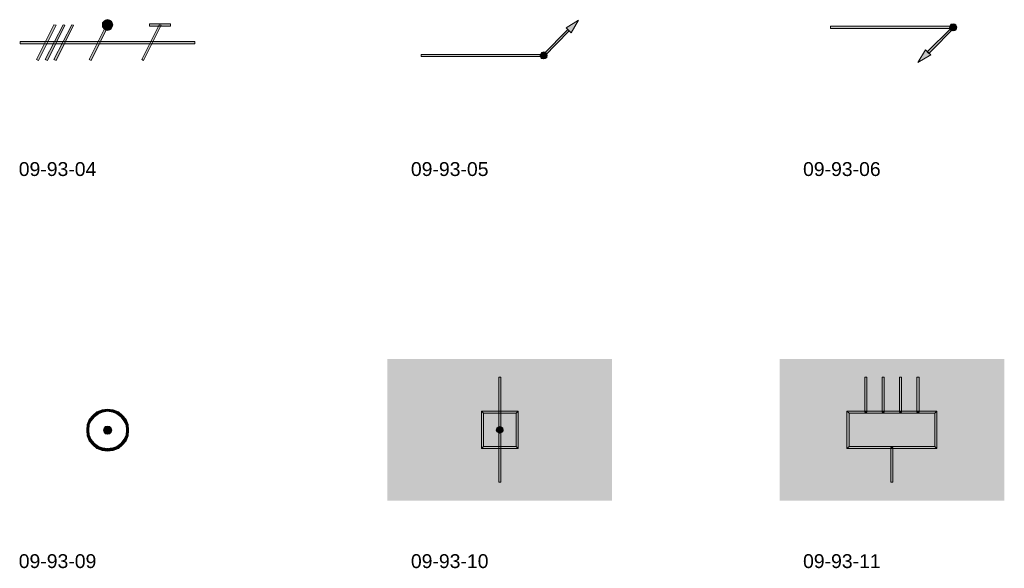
# Model space of a CAD drawing. Header units: millimetres. Extents: x 11 to 308, y -2333 to 36.
# Tile 75 of 85: x 15 to 178, y -838 to -747. Entities that reach past the tile are written whole.
import ezdxf

# ---------------------------------------------------------------- set-up
doc = ezdxf.new("R2010")
doc.units = ezdxf.units.MM
doc.layers.add('DGE_DATOS', color=7, linetype='Continuous', lineweight=0)
doc.layers.add('DGE_SIMBOLOS', color=7, linetype='Continuous', lineweight=0)
doc.styles.add('DGE_ARIAL', font='arial.ttf')

# ---------------------------------------------------------------- blocks, each defined once
blk = doc.blocks.new('DGE_09_93_04')
at = {"layer": 'DGE_SIMBOLOS', "true_color": 0x000000}
for points in [[(-12.04, -3.69), (-11.7, -3.86), (-9.16, 2.07), (-12.04, -3.69)], [(-11.7, -3.86), (-9.16, 2.07), (-8.82, 1.99), (-11.7, -3.86)], [(-10.6, -3.69), (-10.26, -3.86), (-7.63, 2.07), (-10.6, -3.69)], [(-10.26, -3.86), (-7.63, 2.07), (-7.38, 1.99), (-10.26, -3.86)], [(-9.16, -3.69), (-8.82, -3.86), (-6.19, 2.07), (-9.16, -3.69)], [(-8.82, -3.86), (-6.19, 2.07), (-5.94, 1.99), (-8.82, -3.86)], [(-3.32, -3.69), (-2.98, -3.86), (-0.44, 2.07), (-3.32, -3.69)], [(-2.98, -3.86), (-0.44, 2.07), (-0.1, 1.99), (-2.98, -3.86)], [(-1.03, 2.32), (-1.11, 2.07), (-0.27, 2.07), (-1.03, 2.32)], [(-1.11, 2.07), (-1.03, 1.73), (-0.27, 2.07), (-1.11, 2.07)], [(-0.86, 2.66), (-1.03, 2.32), (-0.27, 2.07), (-0.86, 2.66)], [(-1.03, 1.73), (-0.86, 1.39), (-0.27, 2.07), (-1.03, 1.73)], [(-0.61, 2.83), (-0.86, 2.66), (-0.27, 2.07), (-0.61, 2.83)], [(-0.86, 1.39), (-0.61, 1.22), (-0.27, 2.07), (-0.86, 1.39)], [(-0.27, 2.92), (-0.61, 2.83), (-0.27, 2.07), (-0.27, 2.92)], [(-0.61, 1.22), (-0.27, 1.14), (-0.27, 2.07), (-0.61, 1.22)], [(0.07, 2.83), (-0.27, 2.92), (-0.27, 2.07), (0.07, 2.83)], [(0.32, 2.66), (0.07, 2.83), (-0.27, 2.07), (0.32, 2.66)], [(0.58, 2.32), (0.32, 2.66), (-0.27, 2.07), (0.58, 2.32)], [(0.58, 2.07), (0.58, 2.32), (-0.27, 2.07), (0.58, 2.07)], [(-0.27, 1.14), (0.07, 1.22), (-0.27, 2.07), (-0.27, 1.14)], [(0.07, 1.22), (0.32, 1.39), (-0.27, 2.07), (0.07, 1.22)], [(0.32, 1.39), (0.58, 1.73), (-0.27, 2.07), (0.32, 1.39)], [(0.58, 1.73), (0.58, 2.07), (-0.27, 2.07), (0.58, 1.73)], [(5.4, -3.69), (5.66, -3.86), (8.28, 2.07), (5.4, -3.69)], [(5.66, -3.86), (8.28, 2.07), (8.62, 1.99), (5.66, -3.86)], [(6.67, 2.24), (6.67, 1.82), (10.15, 2.24), (6.67, 2.24)], [(6.67, 1.82), (10.15, 2.24), (10.15, 1.82), (6.67, 1.82)], [(-14.75, -0.72), (-14.75, -1.06), (14.21, -0.72), (-14.75, -0.72)], [(-14.75, -1.06), (14.21, -0.72), (14.21, -1.06), (-14.75, -1.06)]]:
    blk.add_hatch(color=18, dxfattribs=at).paths.add_polyline_path(points, flags=0)
at = {"layer": 'DGE_SIMBOLOS', "color": 18, "lineweight": 9, "true_color": 0x000000}
for points in [[(-12.04, -3.69), (-9.16, 2.07), (-8.82, 1.99), (-11.7, -3.86), (-12.04, -3.69)], [(-10.6, -3.69), (-7.63, 2.07), (-7.38, 1.99), (-10.26, -3.86), (-10.6, -3.69)], [(-9.16, -3.69), (-6.19, 2.07), (-5.94, 1.99), (-8.82, -3.86), (-9.16, -3.69)], [(-3.32, -3.69), (-0.44, 2.07), (-0.1, 1.99), (-2.98, -3.86), (-3.32, -3.69)], [(-0.86, 2.66), (-1.11, 2.41), (-0.27, 2.07), (-0.86, 2.66)], [(-1.11, 2.41), (-1.11, 2.07), (-0.27, 2.07), (-1.11, 2.41)], [(-1.11, 2.07), (-1.11, 1.73), (-0.27, 2.07), (-1.11, 2.07)], [(-1.11, 1.73), (-0.86, 1.39), (-0.27, 2.07), (-1.11, 1.73)], [(-0.61, 2.83), (-0.86, 2.66), (-0.27, 2.07), (-0.61, 2.83)], [(-0.86, 1.39), (-0.61, 1.22), (-0.27, 2.07), (-0.86, 1.39)], [(-0.27, 2.92), (-0.61, 2.83), (-0.27, 2.07), (-0.27, 2.92)], [(-0.61, 1.22), (-0.27, 1.14), (-0.27, 2.07), (-0.61, 1.22)], [(0.07, 2.83), (-0.27, 2.92), (-0.27, 2.07), (0.07, 2.83)], [(0.32, 2.66), (0.07, 2.83), (-0.27, 2.07), (0.32, 2.66)], [(0.49, 2.41), (0.32, 2.66), (-0.27, 2.07), (0.49, 2.41)], [(0.58, 2.07), (0.49, 2.41), (-0.27, 2.07), (0.58, 2.07)], [(-0.27, 1.14), (0.07, 1.22), (-0.27, 2.07), (-0.27, 1.14)], [(0.07, 1.22), (0.32, 1.39), (-0.27, 2.07), (0.07, 1.22)], [(0.32, 1.39), (0.49, 1.73), (-0.27, 2.07), (0.32, 1.39)], [(0.49, 1.73), (0.58, 2.07), (-0.27, 2.07), (0.49, 1.73)], [(5.4, -3.69), (8.28, 2.07), (8.62, 1.99), (5.66, -3.86), (5.4, -3.69)], [(6.67, 2.24), (10.15, 2.24), (10.15, 1.82), (6.67, 1.82), (6.67, 2.24)], [(-14.75, -0.72), (14.21, -0.72), (14.21, -1.06), (-14.75, -1.06), (-14.75, -0.72)]]:
    blk.add_lwpolyline(points, close=True, dxfattribs=at)
blk = doc.blocks.new('DGE_09_93_05')
at = {"layer": 'DGE_SIMBOLOS', "true_color": 0x000000}
for points in [[(10.74, 1.56), (12.77, 2.83), (11.59, 0.72), (10.74, 1.56)], [(6.93, -2.84), (7.1, -3.18), (10.99, 1.22), (6.93, -2.84)], [(7.1, -3.18), (10.99, 1.22), (11.25, 1.05), (7.1, -3.18)], [(-13.31, -2.84), (-13.31, -3.18), (6.93, -2.84), (-13.31, -2.84)], [(-13.31, -3.18), (6.93, -2.84), (7.1, -3.18), (-13.31, -3.18)], [(7.01, -3.01), (6.51, -2.76), (6.42, -3.01), (7.01, -3.01)], [(7.01, -3.01), (6.42, -3.01), (7.01, -3.6), (7.01, -3.01)], [(6.51, -3.35), (7.01, -3.6), (6.42, -3.01), (6.51, -3.35)], [(6.51, -2.76), (7.01, -3.01), (6.67, -2.5), (6.51, -2.76)], [(7.01, -2.42), (6.67, -2.5), (7.01, -3.01), (7.01, -2.42)], [(7.01, -2.42), (7.18, -2.5), (7.01, -3.01), (7.01, -2.42)], [(7.18, -2.5), (7.01, -3.01), (7.44, -2.67), (7.18, -2.5)], [(7.44, -2.67), (7.52, -2.84), (7.01, -3.01), (7.44, -2.67)], [(7.52, -2.84), (7.01, -3.01), (7.61, -3.01), (7.52, -2.84)], [(7.61, -3.01), (7.01, -3.01), (7.52, -3.35), (7.61, -3.01)], [(7.01, -3.6), (7.52, -3.35), (7.01, -3.01), (7.01, -3.6)], [(7.01, -3.6), (6.51, -3.35), (6.67, -3.52), (7.01, -3.6)], [(7.52, -3.35), (7.01, -3.6), (7.27, -3.52), (7.52, -3.35)]]:
    blk.add_hatch(color=18, dxfattribs=at).paths.add_polyline_path(points, flags=0)
at = {"layer": 'DGE_SIMBOLOS', "color": 18, "lineweight": 9, "true_color": 0x000000}
for points in [[(10.74, 1.56), (12.77, 2.83), (11.59, 0.72), (10.74, 1.56)], [(6.93, -2.84), (10.99, 1.31), (11.25, 1.05), (7.1, -3.18), (6.93, -2.84)], [(-13.31, -2.84), (6.93, -2.84), (7.1, -3.18), (-13.31, -3.18), (-13.31, -2.84)], [(7.61, -3.01), (7.52, -2.76), (7.27, -2.5), (7.01, -2.42), (6.67, -2.5), (6.51, -2.76), (6.42, -3.01), (6.51, -3.35), (6.67, -3.52), (7.01, -3.6), (7.27, -3.52), (7.52, -3.35), (7.61, -3.01)], [(7.01, -3.01), (6.51, -2.76), (6.42, -3.01), (7.01, -3.01)], [(7.01, -3.01), (6.42, -3.01), (7.01, -3.6), (7.01, -3.01)], [(6.51, -3.35), (7.01, -3.6), (6.42, -3.01), (6.51, -3.35)], [(6.51, -2.76), (7.01, -3.01), (6.67, -2.5), (6.51, -2.76)], [(7.01, -2.42), (6.67, -2.5), (7.01, -3.01), (7.01, -2.42)], [(7.01, -2.42), (7.01, -3.01), (7.35, -2.59), (7.18, -2.5), (7.01, -2.42)], [(7.35, -2.59), (7.01, -3.01), (7.61, -3.01), (7.52, -2.84), (7.35, -2.59)], [(7.61, -3.01), (7.01, -3.01), (7.52, -3.35), (7.61, -3.01)], [(7.01, -3.6), (7.52, -3.35), (7.01, -3.01), (7.01, -3.6)], [(7.01, -3.6), (6.51, -3.35), (6.67, -3.52), (7.01, -3.6)], [(7.52, -3.35), (7.01, -3.6), (7.27, -3.52), (7.52, -3.35)]]:
    blk.add_lwpolyline(points, close=True, dxfattribs=at)
blk = doc.blocks.new('DGE_09_93_06')
at = {"layer": 'DGE_SIMBOLOS', "true_color": 0x000000}
for points in [[(-10.43, 1.82), (-10.43, 1.48), (10.32, 1.82), (-10.43, 1.82)], [(-10.43, 1.48), (10.32, 1.82), (9.47, 1.48), (-10.43, 1.48)], [(10.32, 1.82), (9.47, 1.48), (5.83, -2.67), (10.32, 1.82)], [(9.89, 1.65), (9.38, 1.9), (9.3, 1.65), (9.89, 1.65)], [(9.89, 1.65), (9.3, 1.65), (9.89, 1.05), (9.89, 1.65)], [(9.38, 1.31), (9.89, 1.05), (9.3, 1.65), (9.38, 1.31)], [(9.38, 1.9), (9.89, 1.65), (9.64, 2.15), (9.38, 1.9)], [(9.89, 2.24), (9.64, 2.15), (9.89, 1.65), (9.89, 2.24)], [(9.89, 2.24), (10.15, 2.15), (9.89, 1.65), (9.89, 2.24)], [(10.15, 2.15), (9.89, 1.65), (10.32, 2.07), (10.15, 2.15)], [(10.32, 2.07), (10.4, 1.82), (9.89, 1.65), (10.32, 2.07)], [(10.4, 1.82), (9.89, 1.65), (10.48, 1.65), (10.4, 1.82)], [(10.48, 1.65), (9.89, 1.65), (10.4, 1.31), (10.48, 1.65)], [(9.89, 1.05), (10.4, 1.31), (9.89, 1.65), (9.89, 1.05)], [(9.47, 1.48), (5.83, -2.67), (5.57, -2.42), (9.47, 1.48)], [(9.89, 1.05), (9.38, 1.31), (9.64, 1.14), (9.89, 1.05)], [(10.4, 1.31), (9.89, 1.05), (10.15, 1.14), (10.4, 1.31)], [(6.17, -2.93), (4.05, -4.2), (5.32, -2.08), (6.17, -2.93)]]:
    blk.add_hatch(color=18, dxfattribs=at).paths.add_polyline_path(points, flags=0)
at = {"layer": 'DGE_SIMBOLOS', "color": 18, "lineweight": 9, "true_color": 0x000000}
for points in [[(-10.43, 1.82), (10.32, 1.82), (9.47, 1.48), (-10.43, 1.48), (-10.43, 1.82)], [(10.32, 1.82), (5.83, -2.67), (5.57, -2.42), (9.47, 1.48), (10.32, 1.82)], [(10.48, 1.65), (10.4, 1.9), (10.15, 2.15), (9.89, 2.24), (9.55, 2.15), (9.38, 1.9), (9.3, 1.65), (9.38, 1.31), (9.55, 1.14), (9.89, 1.05), (10.15, 1.14), (10.4, 1.31), (10.48, 1.65)], [(9.89, 1.65), (9.38, 1.9), (9.3, 1.65), (9.89, 1.65)], [(9.89, 1.65), (9.3, 1.65), (9.89, 1.05), (9.89, 1.65)], [(9.38, 1.31), (9.89, 1.05), (9.3, 1.65), (9.38, 1.31)], [(9.38, 1.9), (9.89, 1.65), (9.55, 2.15), (9.38, 1.9)], [(9.89, 2.24), (9.55, 2.15), (9.89, 1.65), (9.89, 2.24)], [(9.89, 2.24), (9.89, 1.65), (10.32, 2.07), (10.15, 2.15), (9.89, 2.24)], [(10.32, 2.07), (9.89, 1.65), (10.48, 1.65), (10.4, 1.82), (10.32, 2.07)], [(10.48, 1.65), (9.89, 1.65), (10.4, 1.31), (10.48, 1.65)], [(9.89, 1.05), (10.4, 1.31), (9.89, 1.65), (9.89, 1.05)], [(9.89, 1.05), (9.38, 1.31), (9.55, 1.14), (9.89, 1.05)], [(10.4, 1.31), (9.89, 1.05), (10.15, 1.14), (10.4, 1.31)], [(6.17, -2.93), (4.05, -4.2), (5.32, -2.08), (6.17, -2.93)]]:
    blk.add_lwpolyline(points, close=True, dxfattribs=at)
blk = doc.blocks.new('DGE_09_93_09')
at = {"layer": 'DGE_SIMBOLOS', "true_color": 0x000000}
for points in [[(-0.27, 3.34), (-0.27, 3), (-1.2, 3.26), (-0.27, 3.34)], [(0.66, 3.26), (0.58, 2.83), (-0.27, 3.34), (0.66, 3.26)], [(0.58, 2.83), (-0.27, 3.34), (-0.27, 3), (0.58, 2.83)], [(-3.32, 1.65), (-2.98, 1.39), (-3.65, 0.8), (-3.32, 1.65)], [(-2.72, 2.32), (-2.47, 2.07), (-3.32, 1.65), (-2.72, 2.32)], [(-2.47, 2.07), (-3.32, 1.65), (-2.98, 1.39), (-2.47, 2.07)], [(-2.05, 2.92), (-1.79, 2.58), (-2.72, 2.32), (-2.05, 2.92)], [(-1.79, 2.58), (-2.72, 2.32), (-2.47, 2.07), (-1.79, 2.58)], [(-1.2, 3.26), (-1.11, 2.83), (-2.05, 2.92), (-1.2, 3.26)], [(-1.11, 2.83), (-2.05, 2.92), (-1.79, 2.58), (-1.11, 2.83)], [(-0.27, 3), (-1.2, 3.26), (-1.11, 2.83), (-0.27, 3)], [(1.26, 2.58), (0.66, 3.26), (0.58, 2.83), (1.26, 2.58)], [(1.51, 2.92), (1.26, 2.58), (0.66, 3.26), (1.51, 2.92)], [(1.93, 2.07), (1.51, 2.92), (1.26, 2.58), (1.93, 2.07)], [(2.19, 2.32), (1.93, 2.07), (1.51, 2.92), (2.19, 2.32)], [(2.44, 1.39), (2.19, 2.32), (1.93, 2.07), (2.44, 1.39)], [(2.78, 1.65), (2.44, 1.39), (2.19, 2.32), (2.78, 1.65)], [(2.78, 0.72), (2.78, 1.65), (2.44, 1.39), (2.78, 0.72)], [(3.12, 0.8), (2.78, 0.72), (2.78, 1.65), (3.12, 0.8)], [(-3.65, 0.8), (-3.32, 0.72), (-3.74, -0.13), (-3.65, 0.8)], [(-3.32, 0.72), (-3.74, -0.13), (-3.4, -0.13), (-3.32, 0.72)], [(-2.98, 1.39), (-3.65, 0.8), (-3.32, 0.72), (-2.98, 1.39)], [(-0.27, -0.13), (-0.86, 0.21), (-0.95, -0.13), (-0.27, -0.13)], [(-0.86, 0.21), (-0.27, -0.13), (-0.61, 0.46), (-0.86, 0.21)], [(-0.27, 0.55), (-0.61, 0.46), (-0.27, -0.13), (-0.27, 0.55)], [(-0.27, 0.55), (-0.27, -0.13), (0.07, 0.46), (-0.27, 0.55)], [(0.41, -0.13), (0.07, 0.46), (-0.27, -0.13), (0.41, -0.13)], [(0.07, 0.46), (0.41, -0.13), (0.32, 0.21), (0.07, 0.46)], [(2.86, -0.13), (3.12, 0.8), (2.78, 0.72), (2.86, -0.13)], [(3.2, -0.13), (2.86, -0.13), (3.12, 0.8), (3.2, -0.13)], [(-3.74, -0.13), (-3.4, -0.13), (-3.65, -1.06), (-3.74, -0.13)], [(-3.4, -0.13), (-3.65, -1.06), (-3.32, -0.89), (-3.4, -0.13)], [(-3.65, -1.06), (-3.32, -0.89), (-3.32, -1.91), (-3.65, -1.06)], [(-3.32, -0.89), (-3.32, -1.91), (-2.98, -1.66), (-3.32, -0.89)], [(-0.27, -0.13), (-0.95, -0.13), (-0.27, -0.81), (-0.27, -0.13)], [(-0.86, -0.47), (-0.27, -0.81), (-0.95, -0.13), (-0.86, -0.47)], [(-0.27, -0.81), (-0.86, -0.47), (-0.61, -0.72), (-0.27, -0.81)], [(0.41, -0.13), (-0.27, -0.13), (0.32, -0.47), (0.41, -0.13)], [(-0.27, -0.81), (0.32, -0.47), (-0.27, -0.13), (-0.27, -0.81)], [(0.32, -0.47), (-0.27, -0.81), (0.07, -0.72), (0.32, -0.47)], [(2.44, -1.66), (3.12, -1.06), (2.78, -0.89), (2.44, -1.66)], [(2.78, -1.91), (2.44, -1.66), (3.12, -1.06), (2.78, -1.91)], [(3.12, -1.06), (2.78, -0.89), (3.2, -0.13), (3.12, -1.06)], [(2.78, -0.89), (3.2, -0.13), (2.86, -0.13), (2.78, -0.89)], [(-3.32, -1.91), (-2.98, -1.66), (-2.72, -2.59), (-3.32, -1.91)], [(-2.98, -1.66), (-2.72, -2.59), (-2.47, -2.33), (-2.98, -1.66)], [(-2.72, -2.59), (-2.47, -2.33), (-2.05, -3.18), (-2.72, -2.59)], [(-2.47, -2.33), (-2.05, -3.18), (-1.79, -2.84), (-2.47, -2.33)], [(-2.05, -3.18), (-1.79, -2.84), (-1.2, -3.52), (-2.05, -3.18)], [(-1.79, -2.84), (-1.2, -3.52), (-1.11, -3.09), (-1.79, -2.84)], [(-1.2, -3.52), (-1.11, -3.09), (-0.27, -3.6), (-1.2, -3.52)], [(-1.11, -3.09), (-0.27, -3.6), (-0.27, -3.26), (-1.11, -3.09)], [(-0.27, -3.26), (0.66, -3.52), (0.58, -3.09), (-0.27, -3.26)], [(0.58, -3.09), (1.51, -3.18), (1.26, -2.84), (0.58, -3.09)], [(0.66, -3.52), (0.58, -3.09), (1.51, -3.18), (0.66, -3.52)], [(1.26, -2.84), (2.19, -2.59), (1.93, -2.33), (1.26, -2.84)], [(1.51, -3.18), (1.26, -2.84), (2.19, -2.59), (1.51, -3.18)], [(1.93, -2.33), (2.78, -1.91), (2.44, -1.66), (1.93, -2.33)], [(2.19, -2.59), (1.93, -2.33), (2.78, -1.91), (2.19, -2.59)], [(-0.27, -3.6), (-0.27, -3.26), (0.66, -3.52), (-0.27, -3.6)]]:
    blk.add_hatch(color=18, dxfattribs=at).paths.add_polyline_path(points, flags=0)
at = {"layer": 'DGE_SIMBOLOS', "color": 18, "lineweight": 9, "true_color": 0x000000}
for points in [[(-0.27, 3.34), (-1.2, 3.26), (-1.11, 2.83), (-0.27, 3), (-0.27, 3.34)], [(0.66, 3.26), (-0.27, 3.34), (-0.27, 3), (0.58, 2.83), (0.66, 3.26)], [(-3.32, 1.65), (-3.65, 0.8), (-3.32, 0.72), (-2.98, 1.39), (-3.32, 1.65)], [(-2.72, 2.32), (-3.32, 1.65), (-2.98, 1.39), (-2.47, 2.07), (-2.72, 2.32)], [(-2.05, 2.92), (-2.72, 2.32), (-2.47, 2.07), (-1.79, 2.58), (-2.05, 2.92)], [(-1.2, 3.26), (-2.05, 2.92), (-1.79, 2.58), (-1.11, 2.83), (-1.2, 3.26)], [(1.51, 2.92), (0.66, 3.26), (0.58, 2.83), (1.26, 2.58), (1.51, 2.92)], [(2.19, 2.32), (1.51, 2.92), (1.26, 2.58), (1.93, 2.07), (2.19, 2.32)], [(2.78, 1.65), (2.19, 2.32), (1.93, 2.07), (2.44, 1.39), (2.78, 1.65)], [(3.12, 0.8), (2.78, 1.65), (2.44, 1.39), (2.78, 0.72), (3.12, 0.8)], [(-3.65, 0.8), (-3.74, -0.13), (-3.4, -0.13), (-3.32, 0.72), (-3.65, 0.8)], [(0.41, -0.13), (0.32, 0.21), (0.07, 0.46), (-0.27, 0.55), (-0.61, 0.46), (-0.86, 0.21), (-0.95, -0.13), (-0.86, -0.47), (-0.61, -0.72), (-0.27, -0.81), (0.07, -0.72), (0.32, -0.47), (0.41, -0.13)], [(-0.27, -0.13), (-0.86, 0.21), (-0.95, -0.13), (-0.27, -0.13)], [(-0.86, 0.21), (-0.27, -0.13), (-0.61, 0.46), (-0.86, 0.21)], [(-0.27, 0.55), (-0.61, 0.46), (-0.27, -0.13), (-0.27, 0.55)], [(-0.27, 0.55), (-0.27, -0.13), (0.07, 0.46), (-0.27, 0.55)], [(0.41, -0.13), (0.07, 0.46), (-0.27, -0.13), (0.41, -0.13)], [(0.07, 0.46), (0.41, -0.13), (0.32, 0.21), (0.07, 0.46)], [(3.2, -0.13), (3.12, 0.8), (2.78, 0.72), (2.86, -0.13), (3.2, -0.13)], [(-3.74, -0.13), (-3.65, -1.06), (-3.32, -0.89), (-3.4, -0.13), (-3.74, -0.13)], [(-3.65, -1.06), (-3.32, -1.91), (-2.98, -1.66), (-3.32, -0.89), (-3.65, -1.06)], [(-0.27, -0.13), (-0.95, -0.13), (-0.27, -0.81), (-0.27, -0.13)], [(-0.86, -0.47), (-0.27, -0.81), (-0.95, -0.13), (-0.86, -0.47)], [(-0.27, -0.81), (-0.86, -0.47), (-0.61, -0.72), (-0.27, -0.81)], [(0.41, -0.13), (-0.27, -0.13), (0.32, -0.47), (0.41, -0.13)], [(-0.27, -0.81), (0.32, -0.47), (-0.27, -0.13), (-0.27, -0.81)], [(0.32, -0.47), (-0.27, -0.81), (0.07, -0.72), (0.32, -0.47)], [(2.78, -1.91), (3.12, -1.06), (2.78, -0.89), (2.44, -1.66), (2.78, -1.91)], [(3.12, -1.06), (3.2, -0.13), (2.86, -0.13), (2.78, -0.89), (3.12, -1.06)], [(-3.32, -1.91), (-2.72, -2.59), (-2.47, -2.33), (-2.98, -1.66), (-3.32, -1.91)], [(-2.72, -2.59), (-2.05, -3.18), (-1.79, -2.84), (-2.47, -2.33), (-2.72, -2.59)], [(-2.05, -3.18), (-1.2, -3.52), (-1.11, -3.09), (-1.79, -2.84), (-2.05, -3.18)], [(-1.2, -3.52), (-0.27, -3.6), (-0.27, -3.18), (-1.11, -3.09), (-1.2, -3.52)], [(-0.27, -3.6), (0.66, -3.52), (0.58, -3.09), (-0.27, -3.18), (-0.27, -3.6)], [(0.66, -3.52), (1.51, -3.18), (1.26, -2.84), (0.58, -3.09), (0.66, -3.52)], [(1.51, -3.18), (2.19, -2.59), (1.93, -2.33), (1.26, -2.84), (1.51, -3.18)], [(2.19, -2.59), (2.78, -1.91), (2.44, -1.66), (1.93, -2.33), (2.19, -2.59)]]:
    blk.add_lwpolyline(points, close=True, dxfattribs=at)
blk = doc.blocks.new('DGE_09_93_10')
at = {"layer": 'DGE_SIMBOLOS', "true_color": 0xffffff}
blk.add_hatch(color=7, dxfattribs=at).paths.add_polyline_path([(-18.89, 11.64), (18.36, 11.64), (18.36, -11.82), (-18.89, -11.82), (-18.89, 11.64)], flags=0)
at = {"layer": 'DGE_SIMBOLOS', "true_color": 0x000000}
for points in [[(-0.44, -8.85), (-0.1, -8.85), (-0.44, 8.59), (-0.44, -8.85)], [(-0.1, -8.85), (-0.44, 8.59), (-0.1, 8.59), (-0.1, -8.85)], [(-3.32, -3.18), (-2.98, -2.84), (-3.32, 3), (-3.32, -3.18)], [(-2.98, -2.84), (-3.32, 3), (-2.98, 2.66), (-2.98, -2.84)], [(-3.32, 3), (-2.98, 2.66), (2.78, 3), (-3.32, 3)], [(-2.98, 2.66), (2.78, 3), (2.44, 2.66), (-2.98, 2.66)], [(2.78, 3), (2.44, 2.66), (2.78, -3.18), (2.78, 3)], [(2.44, 2.66), (2.78, -3.18), (2.44, -2.84), (2.44, 2.66)], [(-0.27, -0.13), (-0.78, 0.21), (-0.86, -0.13), (-0.27, -0.13)], [(-0.78, 0.21), (-0.27, -0.13), (-0.52, 0.38), (-0.78, 0.21)], [(-0.27, 0.46), (-0.52, 0.38), (-0.27, -0.13), (-0.27, 0.46)], [(-0.27, 0.46), (-0.27, -0.13), (-0.01, 0.38), (-0.27, 0.46)], [(0.32, -0.13), (-0.01, 0.38), (-0.27, -0.13), (0.32, -0.13)], [(-0.01, 0.38), (0.32, -0.13), (0.24, 0.21), (-0.01, 0.38)], [(-0.27, -0.13), (-0.86, -0.13), (-0.27, -0.64), (-0.27, -0.13)], [(-0.78, -0.39), (-0.27, -0.64), (-0.86, -0.13), (-0.78, -0.39)], [(-0.27, -0.64), (-0.78, -0.39), (-0.52, -0.55), (-0.27, -0.64)], [(0.32, -0.13), (-0.27, -0.13), (0.24, -0.39), (0.32, -0.13)], [(-0.27, -0.64), (0.24, -0.39), (-0.27, -0.13), (-0.27, -0.64)], [(0.24, -0.39), (-0.27, -0.64), (-0.01, -0.55), (0.24, -0.39)], [(2.78, -3.18), (2.44, -2.84), (-3.32, -3.18), (2.78, -3.18)], [(2.44, -2.84), (-3.32, -3.18), (-2.98, -2.84), (2.44, -2.84)]]:
    blk.add_hatch(color=18, dxfattribs=at).paths.add_polyline_path(points, flags=0)
at = {"layer": 'DGE_SIMBOLOS', "color": 18, "lineweight": 9, "true_color": 0x000000}
for points in [[(-0.44, -8.77), (-0.44, 8.67), (-0.1, 8.67), (-0.1, -8.77), (-0.44, -8.77)], [(-3.32, -3.18), (-3.32, 3), (-2.98, 2.66), (-2.98, -2.84), (-3.32, -3.18)], [(-3.32, 3), (2.78, 3), (2.44, 2.66), (-2.98, 2.66), (-3.32, 3)], [(2.78, 3), (2.78, -3.18), (2.44, -2.84), (2.44, 2.66), (2.78, 3)], [(0.32, -0.13), (0.24, 0.21), (-0.01, 0.38), (-0.27, 0.46), (-0.52, 0.38), (-0.78, 0.21), (-0.86, -0.13), (-0.78, -0.39), (-0.52, -0.55), (-0.27, -0.64), (-0.01, -0.55), (0.24, -0.39), (0.32, -0.13)], [(-0.27, -0.13), (-0.78, 0.21), (-0.86, -0.13), (-0.27, -0.13)], [(-0.78, 0.21), (-0.27, -0.13), (-0.52, 0.38), (-0.78, 0.21)], [(-0.27, 0.46), (-0.52, 0.38), (-0.27, -0.13), (-0.27, 0.46)], [(-0.27, 0.46), (-0.27, -0.13), (-0.01, 0.38), (-0.27, 0.46)], [(0.32, -0.13), (-0.01, 0.38), (-0.27, -0.13), (0.32, -0.13)], [(-0.01, 0.38), (0.32, -0.13), (0.24, 0.21), (-0.01, 0.38)], [(-0.27, -0.13), (-0.86, -0.13), (-0.27, -0.64), (-0.27, -0.13)], [(-0.78, -0.39), (-0.27, -0.64), (-0.86, -0.13), (-0.78, -0.39)], [(-0.27, -0.64), (-0.78, -0.39), (-0.52, -0.55), (-0.27, -0.64)], [(0.32, -0.13), (-0.27, -0.13), (0.24, -0.39), (0.32, -0.13)], [(-0.27, -0.64), (0.24, -0.39), (-0.27, -0.13), (-0.27, -0.64)], [(0.24, -0.39), (-0.27, -0.64), (-0.01, -0.55), (0.24, -0.39)], [(2.78, -3.18), (-3.32, -3.18), (-2.98, -2.84), (2.44, -2.84), (2.78, -3.18)]]:
    blk.add_lwpolyline(points, close=True, dxfattribs=at)
blk = doc.blocks.new('DGE_09_93_11')
at = {"layer": 'DGE_SIMBOLOS', "true_color": 0xffffff}
blk.add_hatch(color=7, dxfattribs=at).paths.add_polyline_path([(-18.89, 11.64), (18.36, 11.64), (18.36, -11.82), (-18.89, -11.82), (-18.89, 11.64)], flags=0)
at = {"layer": 'DGE_SIMBOLOS', "true_color": 0x000000}
for points in [[(-4.76, 2.83), (-4.42, 2.83), (-4.76, 8.59), (-4.76, 2.83)], [(-4.42, 2.83), (-4.76, 8.59), (-4.42, 8.59), (-4.42, 2.83)], [(-1.54, 8.59), (-1.88, 8.59), (-1.54, 2.83), (-1.54, 8.59)], [(-1.88, 8.59), (-1.54, 2.83), (-1.88, 2.83), (-1.88, 8.59)], [(1.34, 8.59), (1, 8.59), (1.34, 2.83), (1.34, 8.59)], [(1, 8.59), (1.34, 2.83), (1, 2.83), (1, 8.59)], [(4.22, 8.59), (3.88, 8.59), (4.22, 2.83), (4.22, 8.59)], [(3.88, 8.59), (4.22, 2.83), (3.88, 2.83), (3.88, 8.59)], [(7.18, 3), (-7.38, 2.66), (-7.72, 3), (7.18, 3)], [(-7.38, 2.66), (-7.72, 3), (-7.38, -2.84), (-7.38, 2.66)], [(-7.72, 3), (-7.38, -2.84), (-7.72, -3.18), (-7.72, 3)], [(6.84, 2.66), (7.18, 3), (-7.38, 2.66), (6.84, 2.66)], [(7.18, -3.18), (6.84, 2.66), (7.18, 3), (7.18, -3.18)], [(6.84, -2.84), (7.18, -3.18), (6.84, 2.66), (6.84, -2.84)], [(-7.38, -2.84), (-7.72, -3.18), (6.84, -2.84), (-7.38, -2.84)], [(-7.72, -3.18), (6.84, -2.84), (7.18, -3.18), (-7.72, -3.18)], [(-0.1, -3.01), (-0.44, -3.01), (-0.1, -8.85), (-0.1, -3.01)], [(-0.44, -3.01), (-0.1, -8.85), (-0.44, -8.85), (-0.44, -3.01)]]:
    blk.add_hatch(color=18, dxfattribs=at).paths.add_polyline_path(points, flags=0)
at = {"layer": 'DGE_SIMBOLOS', "color": 18, "lineweight": 9, "true_color": 0x000000}
for points in [[(-4.76, 2.83), (-4.76, 8.67), (-4.42, 8.67), (-4.42, 2.83), (-4.76, 2.83)], [(-1.54, 8.67), (-1.54, 2.83), (-1.88, 2.83), (-1.88, 8.67), (-1.54, 8.67)], [(1.34, 8.67), (1.34, 2.83), (1, 2.83), (1, 8.67), (1.34, 8.67)], [(4.22, 8.67), (4.22, 2.83), (3.88, 2.83), (3.88, 8.67), (4.22, 8.67)], [(6.84, 2.66), (-7.38, 2.66), (-7.72, 3), (7.18, 3), (6.84, 2.66)], [(-7.38, 2.66), (-7.38, -2.84), (-7.72, -3.18), (-7.72, 3), (-7.38, 2.66)], [(6.84, -2.84), (6.84, 2.66), (7.18, 3), (7.18, -3.18), (6.84, -2.84)], [(-7.38, -2.84), (6.84, -2.84), (7.18, -3.18), (-7.72, -3.18), (-7.38, -2.84)], [(-0.1, -3.01), (-0.1, -8.77), (-0.44, -8.77), (-0.44, -3.01), (-0.1, -3.01)]]:
    blk.add_lwpolyline(points, close=True, dxfattribs=at)

msp = doc.modelspace()

# ---------------------------------------------------------------- block references
for name, p in [('DGE_09_93_04', (30, -750)), ('DGE_09_93_05', (95, -750)), ('DGE_09_93_06', (160, -750)), ('DGE_09_93_10', (95, -815)), ('DGE_09_93_11', (160, -815)), ('DGE_09_93_09', (30, -815))]:
    msp.add_blockref(name, p)

# ---------------------------------------------------------------- texts
at = {"layer": 'DGE_DATOS', "style": 'DGE_ARIAL'}
for s, p in [('09-93-04', (15, -773)), ('09-93-05', (80, -773)), ('09-93-06', (145, -773)), ('09-93-09', (15, -838)), ('09-93-10', (80, -838)), ('09-93-11', (145, -838))]:
    msp.add_text(s, height=2.3, dxfattribs=at).set_placement(p)

doc.saveas('drawing.dxf')
